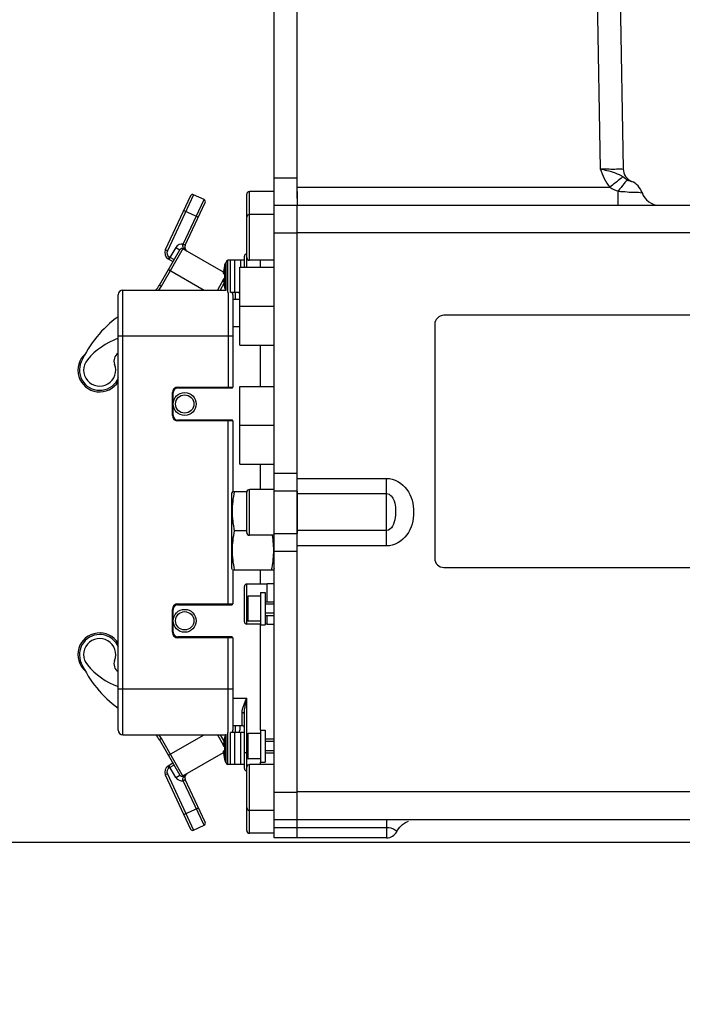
# Model space of a CAD drawing. Header units: millimetres. Extents: x 0 to 12486, y 0 to 8400.
# Tile 83 of 111: x 6058 to 6202, y 5016 to 5231. Entities that reach past the tile are written whole.
import ezdxf

# ---------------------------------------------------------------- set-up
doc = ezdxf.new("R2010")
doc.units = ezdxf.units.MM
doc.header["$LTSCALE"] = 653.4
doc.layers.get('0').update_dxf_attribs({"linetype": 'CONTINUOUS'})
for name, color, linetype in [('03__ASM_ALL_CURVES', 7, 'CONTINUOUS'), ('304103000046DXF_CONTINUOUS_LINE', 7, 'CONTINUOUS'), ('304105000066DXF_CONTINUOUS_LINE', 7, 'CONTINUOUS'), ('304105000209DXF_CONTINUOUS_LINE', 7, 'CONTINUOUS'), ('304105000483DXF_CONTINUOUS_LINE', 7, 'CONTINUOUS'), ('304106000002DXF_CONTINUOUS_LINE', 7, 'CONTINUOUS'), ('304110000234DXF_CONTINUOUS_LINE', 7, 'CONTINUOUS'), ('304112000277DXF_CONTINUOUS_LINE', 7, 'CONTINUOUS'), ('304204000093DXF_CONTINUOUS_LINE', 7, 'CONTINUOUS'), ('501023000017DXF_CONTINUOUS_LINE', 7, 'CONTINUOUS'), ('501023000027DXF_CONTINUOUS_LINE', 7, 'CONTINUOUS'), ('501023000069DXF_CONTINUOUS_LINE', 7, 'CONTINUOUS'), ('501023000108DXF_CONTINUOUS_LINE', 7, 'CONTINUOUS'), ('627001000012DXF_CONTINUOUS_LINE', 7, 'CONTINUOUS'), ('627001000038DXF_CONTINUOUS_LINE', 7, 'CONTINUOUS'), ('DRW0004_DXF_DIMENSION', 7, 'CONTINUOUS')]:
    doc.layers.add(name, color=color, linetype=linetype)
doc.styles.get("Standard").update_dxf_attribs({"font": 'txt', "width": 0.7})
doc.dimstyles.new('DIMSTYLE_10', dxfattribs={"dimtxt": 100, "dimasz": 60, "dimexe": 1.5, "dimexo": 0, "dimgap": 1.25, "dimtad": 0, "dimtih": 1, "dimtoh": 1, "dimdsep": 46, "dimtxsty": 'Standard', "dimblk": '_FILLED', "dimblk1": '_FILLED', "dimblk2": '_FILLED', "dimcen": 0.09, "dimclrt": 5, "dimazin": 2, "dimtp": 0.1, "dimtm": 0.1, "dimtfac": 1, "dimtofl": 0, "dimtmove": 0, "dimatfit": 3, "dimldrblk": '_FILLED', "dimfxl": 0, "dimtolj": 1, "dimarcsym": 0})
doc.dimstyles.new('DIMSTYLE_11', dxfattribs={"dimtxt": 100, "dimasz": 60, "dimexe": 1.5, "dimexo": 0, "dimgap": 1.25, "dimtad": 0, "dimtih": 1, "dimtoh": 1, "dimdsep": 46, "dimtxsty": 'Standard', "dimblk": '_FILLED', "dimblk1": '_FILLED', "dimblk2": '_FILLED', "dimcen": 0.09, "dimclrt": 5, "dimazin": 2, "dimtp": 0.5, "dimtm": 0.5, "dimtfac": 1, "dimtofl": 0, "dimtmove": 0, "dimatfit": 3, "dimldrblk": '_FILLED', "dimfxl": 0, "dimtolj": 1, "dimarcsym": 0})
doc.dimstyles.new('DIMSTYLE_7', dxfattribs={"dimtxt": 100, "dimasz": 60, "dimexe": 1.5, "dimexo": 0, "dimgap": 1.25, "dimtad": 1, "dimdsep": 46, "dimtxsty": 'Standard', "dimblk": '_FILLED', "dimblk1": '_FILLED', "dimblk2": '_FILLED', "dimcen": 0.09, "dimclrt": 5, "dimazin": 2, "dimtp": 0.8, "dimtm": 0.8, "dimtfac": 1, "dimtofl": 0, "dimtmove": 0, "dimatfit": 3, "dimldrblk": '_FILLED', "dimfxl": 0, "dimtolj": 1, "dimarcsym": 0})
doc.dimstyles.new('DIMSTYLE_9', dxfattribs={"dimtxt": 100, "dimasz": 60, "dimexe": 1.5, "dimexo": 0, "dimgap": 1.25, "dimtad": 0, "dimtih": 1, "dimtoh": 1, "dimdsep": 46, "dimtxsty": 'Standard', "dimblk": '_FILLED', "dimblk1": '_FILLED', "dimblk2": '_FILLED', "dimcen": 0.09, "dimclrt": 5, "dimazin": 2, "dimtp": 1.2, "dimtm": 1.2, "dimtfac": 1, "dimtofl": 0, "dimtmove": 0, "dimatfit": 3, "dimldrblk": '_FILLED', "dimfxl": 0, "dimtolj": 1, "dimarcsym": 0})

# ---------------------------------------------------------------- blocks, each defined once
blk = doc.blocks.new('_FILLED')
at = {"color": 0, "linetype": 'ByBlock'}
blk.add_solid([(0, 0), (-1, 0.1167), (-1, -0.1167)], dxfattribs=at)
blk = doc.blocks.new('*D16')
at = {"layer": 'DRW0004_DXF_DIMENSION', "color": 2, "linetype": 'Continuous'}
for p, q in [((6008.08, 5588.55), (6008.08, 5320.05)), ((6008.08, 5051.55), (6008.08, 5320.05)), ((6308.4, 5051.55), (5978.08, 5051.55))]:
    blk.add_line(p, q, dxfattribs=at)
at = {"layer": 'DRW0004_DXF_DIMENSION', "color": 2, "linetype": 'Continuous', "xscale": 60, "yscale": 60, "zscale": 60}
for p, rotation in [((6008.08, 5588.55), 90.00000000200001), ((6008.08, 5051.55), 270.000000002)]:
    blk.add_blockref('_FILLED', p, dxfattribs=dict(at, rotation=rotation))
at = {"layer": 'DRW0004_DXF_DIMENSION', "color": 5, "linetype": 'Continuous', "insert": (5883.08, 5320.05), "char_height": 100, "width": 210, "attachment_point": 2, "rotation": 90, "line_spacing_factor": 0.9}
blk.add_mtext('537', dxfattribs=at)
blk = doc.blocks.new('*D33')
at = {"layer": 'DRW0004_DXF_DIMENSION', "color": 2, "linetype": 'Continuous'}
blk.add_line((5421.73, 4788.1), (4432.74, 4788.1), dxfattribs=at)
at = {"layer": 'DRW0004_DXF_DIMENSION', "color": 5, "linetype": 'Continuous', "insert": (4382.74, 4913.1), "char_height": 100, "width": 420, "attachment_point": 3, "line_spacing_factor": 0.9}
blk.add_mtext('263.45', dxfattribs=at)
blk = doc.blocks.new('*D34')
at = {"layer": 'DRW0004_DXF_DIMENSION', "color": 2, "linetype": 'Continuous'}
blk.add_line((6512.58, 5051.55), (4432.74, 5051.55), dxfattribs=at)
at = {"layer": 'DRW0004_DXF_DIMENSION', "color": 5, "linetype": 'Continuous', "insert": (4382.74, 5176.55), "char_height": 100, "width": 70, "attachment_point": 3, "line_spacing_factor": 0.9}
blk.add_mtext('0', dxfattribs=at)
blk = doc.blocks.new('*D35')
at = {"layer": 'DRW0004_DXF_DIMENSION', "color": 2, "linetype": 'Continuous'}
blk.add_line((6585.31, 3985.03), (4432.74, 3985.03), dxfattribs=at)
at = {"layer": 'DRW0004_DXF_DIMENSION', "color": 5, "linetype": 'Continuous', "insert": (4382.74, 4110.03), "char_height": 100, "width": 490, "attachment_point": 3, "line_spacing_factor": 0.9}
blk.add_mtext('1066.52', dxfattribs=at)

msp = doc.modelspace()

# ---------------------------------------------------------------- linework, layer by layer
at = {"color": 2, "linetype": 'Continuous'}
msp.add_arc((6585.31, 5588.549), 1703.38, 290, 180, dxfattribs=at)
at = {"layer": '03__ASM_ALL_CURVES', "color": 4, "linetype": 'Continuous'}
msp.add_arc((6585.31, 5588.549), 1703.38, 290, 180, dxfattribs=at)
at = {"layer": '304103000046DXF_CONTINUOUS_LINE', "color": 7, "linetype": 'Continuous'}
for p, q in [((6118.31, 5192.025), (6118.31, 5260.549)), ((6188.31, 5260.549), (6189.393, 5198.496)), ((6193.552, 5193.191), (6193.499, 5193.335)), ((6193.53, 5193.245), (6193.504, 5193.318)), ((6193.602, 5193.049), (6193.596, 5193.065)), ((6118.31, 5056.549), (6118.31, 5190.549)), ((6118.31, 5190.549), (6259.845, 5190.549)), ((6118.31, 5056.549), (6226.31, 5056.549)), ((6118.31, 5052.549), (6118.31, 5056.335)), ((6137.81, 5052.549), (6118.31, 5052.549))]:
    msp.add_line(p, q, dxfattribs=at)
at = {"layer": '304103000046DXF_CONTINUOUS_LINE', "color": 9, "linetype": 'Continuous'}
for p, q in [((6183.311, 5260.549), (6184.394, 5198.497)), ((6118.31, 5194.479), (6186.491, 5194.479)), ((6188.31, 5190.549), (6188.31, 5193.635)), ((6118.31, 5184.654), (6265.584, 5184.653)), ((6118.31, 5130.97), (6137.81, 5130.97)), ((6137.81, 5116.239), (6137.81, 5130.97)), ((6118.31, 5127.644), (6137.81, 5127.644)), ((6137.81, 5119.609), (6118.31, 5119.609)), ((6137.81, 5116.239), (6118.31, 5116.239)), ((6118.31, 5062.654), (6226.31, 5062.653)), ((6137.81, 5054.731), (6118.31, 5054.731)), ((6137.81, 5056.549), (6137.81, 5052.549))]:
    msp.add_line(p, q, dxfattribs=at)
at = {"layer": '304103000046DXF_CONTINUOUS_LINE', "color": 7, "linetype": 'Continuous'}
msp.add_lwpolyline([(6140.021, 5053.883), (6140.217, 5054.221), (6140.715, 5054.882), (6141.298, 5055.437), (6141.931, 5055.874), (6142.578, 5056.19)], dxfattribs=at)
for centre, radius, start, end in [((6192.393, 5198.549), 3, 181, 247.35677), ((6189.698, 5192.088), 4, 17.91208, 67.35729), ((6197.31, 5194.549), 4, 197.91203, 270), ((6137.81, 5055.049), 2.5, 270, 332.18758)]:
    msp.add_arc(centre, radius, start, end, dxfattribs=at)
at = {"layer": '304103000046DXF_CONTINUOUS_LINE', "color": 9, "linetype": 'Continuous'}
for points, knots in [([(6184.394, 5198.496), (6185.032, 5198.49), (6186.17, 5198.515), (6187.852, 5198.385), (6188.599, 5198.632), (6189.399, 5198.37), (6189.393, 5198.496)], [0, 0, 0, 0, 0.3827271, 0.7071501, 0.9238784, 1, 1, 1, 1]), ([(6184.394, 5198.496), (6184.875, 5198.387), (6186.583, 5198.006), (6188.303, 5197.462), (6189.364, 5196.775)], [0, 0, 0, 0, 0.2807292, 1, 1, 1, 1]), ([(6189.364, 5196.775), (6189.207, 5196.656), (6188.242, 5195.9), (6187.289, 5195.129), (6186.491, 5194.479)], [0, 0, 0, 0, 0.1604175, 1, 1, 1, 1]), ([(6190.417, 5196.052), (6190.067, 5195.922), (6189.376, 5195.003), (6188.712, 5194.207), (6188.31, 5193.635)], [0, 0, 0, 0, 0.3482702, 1, 1, 1, 1]), ([(6190.417, 5196.052), (6190.615, 5195.935), (6190.68, 5195.916), (6191.294, 5195.756), (6191.24, 5195.779)], [0, 0, 0, 0, 0.7958648, 1, 1, 1, 1]), ([(6188.31, 5193.635), (6188.969, 5193.583), (6190.133, 5193.535), (6191.932, 5193.304), (6192.605, 5193.519), (6193.559, 5193.197), (6193.504, 5193.319)], [0, 0, 0, 0, 0.3810028, 0.7053423, 0.9230188, 1, 1, 1, 1]), ([(6137.81, 5130.97), (6139.492, 5130.967), (6142.939, 5128.878), (6144.055, 5123.604), (6142.939, 5118.332), (6139.492, 5116.239), (6137.81, 5116.239)], [0, 0, 0, 0, 0.2472384, 0.4999934, 0.7527635, 1, 1, 1, 1]), ([(6137.81, 5127.644), (6138.573, 5127.644), (6139.637, 5126.186), (6139.759, 5124.246), (6139.834, 5122.039), (6138.943, 5119.609), (6137.81, 5119.609)], [0, 0, 0, 0, 0.2451832, 0.4395549, 0.6358073, 1, 1, 1, 1]), ([(6140.023, 5053.883), (6140.062, 5053.894), (6139.023, 5054.827), (6138.568, 5054.73), (6137.81, 5054.731)], [0, 0, 0, 0, 0.0504231, 1, 1, 1, 1])]:
    msp.add_open_spline(points, degree=3, knots=knots, dxfattribs=at)
for points in [[(6184.394, 5198.497), (6184.93, 5197.085), (6185.537, 5195.65), (6186.491, 5194.479)], [(6189.364, 5196.775), (6189.718, 5196.545), (6190.036, 5196.248), (6190.425, 5196.084)], [(6186.491, 5194.479), (6187.054, 5194.134), (6187.662, 5193.788), (6188.319, 5193.714)]]:
    msp.add_open_spline(points, degree=3, dxfattribs=at)
at = {"layer": '304105000066DXF_CONTINUOUS_LINE', "color": 7, "linetype": 'Continuous'}
for p, q in [((6113.31, 5107.999), (6111.81, 5107.999)), ((6111.81, 5104.049), (6111.81, 5107.999)), ((6111.81, 5099.099), (6111.81, 5101.049)), ((6113.31, 5099.099), (6111.81, 5099.099))]:
    msp.add_line(p, q, dxfattribs=at)
at = {"layer": '304105000209DXF_CONTINUOUS_LINE', "color": 7, "linetype": 'Continuous'}
for p, q in [((6110.31, 5106.049), (6111.31, 5106.049)), ((6110.31, 5106.049), (6110.31, 5099.049)), ((6111.31, 5106.049), (6111.31, 5099.049)), ((6110.31, 5099.049), (6111.31, 5099.049)), ((6110.31, 5076.049), (6111.31, 5076.049)), ((6110.31, 5076.049), (6110.31, 5069.049)), ((6111.31, 5076.049), (6111.31, 5069.049)), ((6110.31, 5069.049), (6111.31, 5069.049))]:
    msp.add_line(p, q, dxfattribs=at)
at = {"layer": '304105000483DXF_CONTINUOUS_LINE', "color": 7, "linetype": 'Continuous'}
for p, q in [((6113.31, 5052.549), (6113.31, 5263.549)), ((6118.31, 5193.549), (6118.31, 5190.549)), ((6113.31, 5190.549), (6118.31, 5190.549)), ((6118.31, 5128.177), (6118.31, 5118.92)), ((6113.31, 5056.549), (6118.31, 5056.549)), ((6118.31, 5052.55), (6118.31, 5056.335)), ((6118.31, 5052.549), (6113.31, 5052.549))]:
    msp.add_line(p, q, dxfattribs=at)
at = {"layer": '304105000483DXF_CONTINUOUS_LINE', "color": 9, "linetype": 'Continuous'}
for p, q in [((6113.31, 5196.549), (6118.31, 5196.549)), ((6113.31, 5184.549), (6118.31, 5184.549)), ((6118.31, 5132.034), (6113.31, 5132.034)), ((6118.31, 5128.177), (6113.31, 5128.177)), ((6113.31, 5118.92), (6118.31, 5118.92)), ((6113.31, 5115.064), (6118.31, 5115.064)), ((6113.31, 5062.549), (6118.31, 5062.549)), ((6118.31, 5054.731), (6113.31, 5054.731))]:
    msp.add_line(p, q, dxfattribs=at)
at = {"layer": '304106000002DXF_CONTINUOUS_LINE', "color": 7, "linetype": 'Continuous'}
for p, q in [((6079.31, 5076.049), (6079.31, 5171.049)), ((6080.31, 5172.049), (6102.769, 5172.049)), ((6104.31, 5171.049), (6104.31, 5150.899)), ((6091.31, 5144.699), (6091.31, 5149.699)), ((6092.31, 5150.699), (6104.11, 5150.699)), ((6104.11, 5143.699), (6092.31, 5143.699)), ((6104.31, 5143.499), (6104.31, 5128.049)), ((6104.31, 5111.049), (6104.31, 5103.599)), ((6091.31, 5097.399), (6091.31, 5102.399)), ((6092.31, 5103.399), (6104.11, 5103.399)), ((6104.11, 5096.399), (6092.31, 5096.399)), ((6104.31, 5096.199), (6104.31, 5076.049)), ((6105.81, 5077.049), (6105.81, 5076.049)), ((6080.31, 5075.049), (6102.769, 5075.049))]:
    msp.add_line(p, q, dxfattribs=at)
at = {"layer": '304106000002DXF_CONTINUOUS_LINE', "color": 9, "linetype": 'Continuous'}
for p, q in [((6080.31, 5075.049), (6080.31, 5172.049)), ((6103.31, 5171.549), (6103.31, 5150.699)), ((6104.81, 5171.549), (6104.81, 5170.049)), ((6079.31, 5162.049), (6104.31, 5162.049)), ((6091.11, 5144.699), (6091.11, 5149.699)), ((6091.11, 5149.699), (6091.31, 5149.699)), ((6092.31, 5150.899), (6092.31, 5150.699)), ((6092.31, 5150.899), (6104.31, 5150.899)), ((6091.11, 5144.699), (6091.31, 5144.699)), ((6092.31, 5143.499), (6092.31, 5143.699)), ((6104.31, 5143.499), (6092.31, 5143.499)), ((6103.31, 5103.399), (6103.31, 5143.699)), ((6091.11, 5102.399), (6091.31, 5102.399)), ((6091.11, 5097.399), (6091.11, 5102.399)), ((6092.31, 5103.599), (6104.31, 5103.599)), ((6092.31, 5103.599), (6092.31, 5103.399)), ((6091.11, 5097.399), (6091.31, 5097.399)), ((6092.31, 5096.199), (6092.31, 5096.399)), ((6104.31, 5096.199), (6092.31, 5096.199)), ((6103.31, 5075.549), (6103.31, 5096.399)), ((6079.31, 5085.049), (6104.31, 5085.049)), ((6104.81, 5077.049), (6104.81, 5075.549))]:
    msp.add_line(p, q, dxfattribs=at)
at = {"layer": '304106000002DXF_CONTINUOUS_LINE', "color": 7, "linetype": 'Continuous'}
for centre, radius, start, end in [((6080.31, 5171.049), 1, 90, 180), ((6103.31, 5171.049), 1, 0, 30.33173), ((6104.81, 5171.049), 1, 0, 30.33173), ((6092.31, 5149.699), 1, 90, 180), ((6104.11, 5150.899), 0.2, 270, 360), ((6092.31, 5144.699), 1, 180, 270), ((6104.11, 5143.499), 0.2, 0, 90), ((6092.31, 5102.399), 1, 90, 180), ((6104.11, 5103.599), 0.2, 270, 360), ((6092.31, 5097.399), 1, 180, 270), ((6104.11, 5096.199), 0.2, 0, 90), ((6080.31, 5076.049), 1, 180, 270), ((6103.31, 5076.049), 1, 329.66827, 360), ((6104.81, 5076.049), 1, 329.66827, 360)]:
    msp.add_arc(centre, radius, start, end, dxfattribs=at)
at = {"layer": '304106000002DXF_CONTINUOUS_LINE', "color": 9, "linetype": 'Continuous'}
for centre, start, end in [((6092.31, 5149.699), 90, 180), ((6092.31, 5144.699), 180, 270), ((6092.31, 5102.399), 90, 180), ((6092.31, 5097.399), 180, 270)]:
    msp.add_arc(centre, 1.2, start, end, dxfattribs=at)
at = {"layer": '304110000234DXF_CONTINUOUS_LINE', "color": 7, "linetype": 'Continuous'}
for p, q in [((6106.81, 5177.049), (6106.81, 5179.449)), ((6102.486, 5177.449), (6102.507, 5177.449)), ((6104.71, 5178.549), (6103.781, 5178.549)), ((6106.81, 5178.549), (6106.01, 5178.549)), ((6106.01, 5177.049), (6106.01, 5178.548)), ((6110.31, 5177.049), (6110.31, 5178.549)), ((6102.2, 5175.649), (6102.507, 5175.649)), ((6102.507, 5174.449), (6102.2, 5174.449)), ((6102.507, 5172.649), (6102.486, 5172.649)), ((6104.71, 5171.549), (6103.781, 5171.549)), ((6104.31, 5170.049), (6105.81, 5170.049)), ((6110.31, 5151.049), (6110.31, 5160.049)), ((6110.31, 5128.549), (6110.31, 5134.049)), ((6110.31, 5107.909), (6110.31, 5111.049)), ((6110.31, 5076.049), (6110.31, 5099.049)), ((6106.81, 5067.649), (6106.81, 5079.585)), ((6104.31, 5077.049), (6106.31, 5077.049)), ((6102.486, 5074.449), (6102.507, 5074.449)), ((6104.71, 5075.549), (6103.781, 5075.549)), ((6106.81, 5075.549), (6106.01, 5075.549)), ((6106.01, 5068.549), (6106.01, 5075.548)), ((6102.2, 5072.649), (6102.507, 5072.649)), ((6102.507, 5071.449), (6102.2, 5071.449)), ((6102.507, 5069.649), (6102.486, 5069.649)), ((6104.71, 5068.549), (6103.781, 5068.549)), ((6106.81, 5068.549), (6106.01, 5068.549)), ((6110.31, 5068.549), (6110.31, 5069.049))]:
    msp.add_line(p, q, dxfattribs=at)
at = {"layer": '304110000234DXF_CONTINUOUS_LINE', "color": 9, "linetype": 'Continuous'}
for p, q in [((6102.535, 5177.326), (6102.535, 5177.62)), ((6102.535, 5172.772), (6102.535, 5177.326)), ((6103.781, 5171.549), (6103.781, 5178.549)), ((6104.71, 5171.549), (6104.71, 5178.549)), ((6107.31, 5177.049), (6107.31, 5179.149)), ((6102.535, 5172.477), (6102.535, 5172.772)), ((6105.81, 5164.049), (6104.31, 5164.049)), ((6104.31, 5083.049), (6107.31, 5083.049)), ((6107.31, 5074.999), (6107.31, 5083.049)), ((6106.31, 5077.049), (6106.31, 5079.851)), ((6102.535, 5074.326), (6102.535, 5074.62)), ((6102.535, 5069.772), (6102.535, 5074.326)), ((6103.781, 5068.549), (6103.781, 5075.549)), ((6104.71, 5068.549), (6104.71, 5075.549)), ((6102.535, 5069.477), (6102.535, 5069.772)), ((6106.81, 5071.149), (6107.31, 5071.149)), ((6107.31, 5067.949), (6107.31, 5070.099))]:
    msp.add_line(p, q, dxfattribs=at)
at = {"layer": '304110000234DXF_CONTINUOUS_LINE', "color": 7, "linetype": 'Continuous'}
for centre, radius in [((6093.81, 5147.199), 2.5), ((6093.81, 5147.199), 2), ((6093.81, 5099.899), 2.5), ((6093.81, 5099.899), 2)]:
    msp.add_circle(centre, radius, dxfattribs=at)
for centre, radius, start, end in [((6107.31, 5179.449), 0.5, 90, 180), ((6111.16, 5175.049), 8.98, 164.49864, 176.16891), ((6111.16, 5175.049), 9, 163.39845, 164.53399), ((6103.781, 5177.249), 1.3, 138.41459, 163.39845), ((6111.16, 5175.049), 8.674, 176.0336, 183.9664), ((6111.16, 5175.049), 8.98, 183.83109, 195.50136), ((6111.16, 5175.049), 9, 195.46601, 196.60155), ((6103.781, 5172.849), 1.3, 196.60155, 220.96249), ((6106.31, 5076.549), 0.5, 0, 90), ((6111.16, 5072.049), 8.98, 164.49864, 176.16891), ((6111.16, 5072.049), 9, 163.39845, 164.53399), ((6103.781, 5074.249), 1.3, 138.41459, 163.39845), ((6111.16, 5072.049), 8.674, 176.0336, 183.9664), ((6111.16, 5072.049), 8.98, 183.83109, 195.50136), ((6111.16, 5072.049), 9, 195.46601, 196.60155), ((6103.781, 5069.849), 1.3, 196.60155, 220.96249), ((6107.31, 5067.649), 0.5, 180, 270)]:
    msp.add_arc(centre, radius, start, end, dxfattribs=at)
at = {"layer": '304110000234DXF_CONTINUOUS_LINE', "color": 9, "linetype": 'Continuous'}
for points, knots in [([(6106.31, 5079.851), (6106.31, 5080.388), (6106.65, 5081.487), (6107.082, 5082.512), (6107.31, 5083.049)], [0, 0, 0, 0, 0.4793116, 1, 1, 1, 1]), ([(6106.81, 5079.585), (6106.81, 5079.871), (6106.904, 5081.038), (6107.141, 5082.183), (6107.31, 5083.049)], [0, 0, 0, 0, 0.2449434, 1, 1, 1, 1]), ([(6106.81, 5079.585), (6106.81, 5079.621), (6106.72, 5079.816), (6106.474, 5079.851), (6106.31, 5079.851)], [0, 0, 0, 0, 0.1816506, 1, 1, 1, 1])]:
    msp.add_open_spline(points, degree=3, knots=knots, dxfattribs=at)
at = {"layer": '304112000277DXF_CONTINUOUS_LINE', "color": 7, "linetype": 'Continuous'}
for p, q in [((6221.31, 5166.549), (6150.31, 5166.549)), ((6148.31, 5164.549), (6148.31, 5113.549)), ((6150.31, 5111.549), (6221.31, 5111.549))]:
    msp.add_line(p, q, dxfattribs=at)
for centre, start, end in [((6150.31, 5164.549), 90, 180), ((6150.31, 5113.549), 180, 270)]:
    msp.add_arc(centre, 2, start, end, dxfattribs=at)
at = {"layer": '304204000093DXF_CONTINUOUS_LINE', "color": 7, "linetype": 'Continuous'}
for p, q in [((6095.089, 5192.627), (6089.577, 5180.808)), ((6098.019, 5191.813), (6095.753, 5192.869)), ((6093.911, 5181.82), (6098.261, 5191.148)), ((6088.275, 5173.132), (6092.74, 5180.865)), ((6102.227, 5175.964), (6093.423, 5181.048)), ((6090.186, 5178.875), (6091.24, 5178.266)), ((6102.322, 5173.461), (6101.506, 5172.049)), ((6101.506, 5075.049), (6102.322, 5073.637)), ((6088.275, 5073.966), (6092.74, 5066.233)), ((6093.423, 5066.05), (6102.227, 5071.133)), ((6091.24, 5068.831), (6090.186, 5068.223)), ((6089.577, 5066.29), (6095.089, 5054.47)), ((6098.261, 5055.949), (6093.911, 5065.278)), ((6095.753, 5054.228), (6098.019, 5055.285))]:
    msp.add_line(p, q, dxfattribs=at)
at = {"layer": '304204000093DXF_CONTINUOUS_LINE', "color": 9, "linetype": 'Continuous'}
for p, q in [((6095.753, 5192.869), (6090.03, 5180.596)), ((6093.482, 5182.082), (6098.019, 5191.813)), ((6093.61, 5189.455), (6096.782, 5187.976)), ((6093.461, 5182.049), (6093.482, 5182.082)), ((6093.482, 5182.082), (6093.935, 5181.871)), ((6088.708, 5172.882), (6093.56, 5181.285)), ((6090.03, 5180.596), (6089.577, 5180.808)), ((6090.436, 5179.308), (6090.186, 5178.875)), ((6091.874, 5181.365), (6090.374, 5178.766)), ((6090.436, 5179.308), (6091.49, 5178.699)), ((6091.874, 5181.365), (6092.74, 5180.865)), ((6090.24, 5176.534), (6098.009, 5172.049)), ((6088.275, 5173.132), (6088.708, 5172.882)), ((6102.215, 5174.276), (6100.929, 5172.049)), ((6102.496, 5174.763), (6102.315, 5174.449)), ((6088.708, 5074.216), (6088.275, 5073.966)), ((6093.56, 5065.812), (6088.708, 5074.216)), ((6090.24, 5070.563), (6098.009, 5075.049)), ((6100.929, 5075.049), (6102.215, 5072.822)), ((6102.315, 5072.649), (6102.496, 5072.335)), ((6090.436, 5067.79), (6090.186, 5068.223)), ((6091.874, 5065.733), (6090.374, 5068.331)), ((6091.49, 5068.398), (6090.436, 5067.79)), ((6090.03, 5066.501), (6089.577, 5066.29)), ((6090.03, 5066.501), (6095.753, 5054.228)), ((6091.874, 5065.733), (6092.74, 5066.233)), ((6093.482, 5065.015), (6093.461, 5065.049)), ((6093.482, 5065.015), (6093.935, 5065.227)), ((6098.019, 5055.285), (6093.482, 5065.015)), ((6093.61, 5057.642), (6096.782, 5059.121))]:
    msp.add_line(p, q, dxfattribs=at)
at = {"layer": '304204000093DXF_CONTINUOUS_LINE', "color": 7, "linetype": 'Continuous'}
for centre, radius, start, end in [((6095.542, 5192.416), 0.5, 65, 155), ((6097.808, 5191.36), 0.5, 335, 65), ((6094.817, 5181.397), 1, 155, 240), ((6090.936, 5180.174), 1.5, 155, 240), ((6093.173, 5180.615), 0.5, 60, 150), ((6083.079, 5176.132), 6, 317.46906, 330), ((6094.009, 5146.056), 25, 126.10539, 155.54356), ((6084.822, 5146.536), 16, 110.25094, 139.91762), ((6075.258, 5154.585), 4.75, 131.04221, 328.6926), ((6080.376, 5156.598), 2, 122.73021, 201.46945), ((6075.258, 5154.585), 4.4, 155.54356, 338.21519), ((6075.258, 5154.585), 3.5, 139.91762, 21.46945), ((6075.258, 5092.513), 4.75, 30.99391, 228.95779), ((6075.258, 5092.513), 4.4, 21.78481, 204.45644), ((6075.258, 5092.513), 3.5, 338.53055, 220.08238), ((6080.376, 5090.5), 2, 158.53055, 237.26979), ((6094.009, 5101.041), 25, 204.45644, 233.89461), ((6084.822, 5100.562), 16, 220.08238, 249.79614), ((6083.079, 5070.966), 6, 30, 42.75414), ((6090.936, 5066.924), 1.5, 120, 205), ((6093.173, 5066.483), 0.5, 210, 300), ((6094.817, 5065.7), 1, 120, 205), ((6097.808, 5055.738), 0.5, 295, 25), ((6095.542, 5054.681), 0.5, 205, 295)]:
    msp.add_arc(centre, radius, start, end, dxfattribs=at)
at = {"layer": '304204000093DXF_CONTINUOUS_LINE', "color": 9, "linetype": 'Continuous'}
for centre, radius, start, end in [((6093.173, 5180.615), 1.5, 78.12183, 150), ((6090.936, 5180.174), 1, 155, 240), ((6094.893, 5181.986), 1.505, 207.72568, 212.73859), ((6083.079, 5176.132), 6.5, 320.99507, 330), ((6083.079, 5070.966), 6.5, 30, 39.00457), ((6090.936, 5066.924), 1, 120, 205), ((6093.173, 5066.483), 1.5, 210, 281.87817), ((6094.894, 5065.111), 1.507, 147.45913, 152.27385), ((6095.025, 5065.027), 1.663, 142.42735, 147.44532)]:
    msp.add_arc(centre, radius, start, end, dxfattribs=at)
for points, knots in [([(6093.56, 5181.285), (6093.472, 5181.387), (6093.286, 5181.627), (6093.387, 5181.928), (6093.461, 5182.049)], [0, 0, 0, 0, 0.484713, 1, 1, 1, 1]), ([(6093.461, 5182.049), (6093.515, 5182.024), (6093.663, 5181.947), (6093.831, 5181.897), (6093.909, 5181.823)], [0, 0, 0, 0, 0.3568295, 1, 1, 1, 1]), ([(6093.909, 5181.823), (6093.91, 5181.822), (6093.91, 5181.821), (6093.911, 5181.82), (6093.911, 5181.82)], [0, 0, 0, 0, 0.6622873, 1, 1, 1, 1]), ([(6093.803, 5181.199), (6093.807, 5181.188), (6093.805, 5181.159), (6093.792, 5181.135), (6093.783, 5181.122)], [0, 0, 0, 0, 0.421881, 1, 1, 1, 1]), ([(6093.461, 5065.049), (6093.386, 5065.17), (6093.286, 5065.471), (6093.472, 5065.711), (6093.56, 5065.812)], [0, 0, 0, 0, 0.5162936, 1, 1, 1, 1]), ([(6093.803, 5065.899), (6093.807, 5065.91), (6093.805, 5065.939), (6093.792, 5065.963), (6093.783, 5065.976)], [0, 0, 0, 0, 0.4218789, 1, 1, 1, 1]), ([(6093.461, 5065.049), (6093.515, 5065.074), (6093.663, 5065.151), (6093.831, 5065.201), (6093.909, 5065.275)], [0, 0, 0, 0, 0.3568283, 1, 1, 1, 1]), ([(6093.909, 5065.275), (6093.91, 5065.276), (6093.91, 5065.276), (6093.911, 5065.277), (6093.911, 5065.278)], [0, 0, 0, 0, 0.6622845, 1, 1, 1, 1])]:
    msp.add_open_spline(points, degree=3, knots=knots, dxfattribs=at)
for points in [[(6093.56, 5181.285), (6093.646, 5181.28), (6093.779, 5181.281), (6093.803, 5181.199)], [(6093.775, 5180.974), (6093.721, 5181.036), (6093.671, 5181.102), (6093.626, 5181.172)], [(6094.317, 5180.531), (6094.115, 5180.648), (6093.928, 5180.798), (6093.775, 5180.974)], [(6093.56, 5065.812), (6093.646, 5065.817), (6093.779, 5065.816), (6093.803, 5065.899)], [(6093.707, 5066.041), (6093.871, 5066.254), (6094.085, 5066.432), (6094.317, 5066.566)]]:
    msp.add_open_spline(points, degree=3, dxfattribs=at)
at = {"layer": '501023000017DXF_CONTINUOUS_LINE', "color": 7, "linetype": 'Continuous'}
for p, q in [((6106.81, 5099.689), (6106.81, 5107.409)), ((6111.81, 5107.909), (6107.31, 5107.909)), ((6110.31, 5099.189), (6107.31, 5099.189)), ((6111.81, 5099.189), (6111.31, 5099.189))]:
    msp.add_line(p, q, dxfattribs=at)
at = {"layer": '501023000017DXF_CONTINUOUS_LINE', "color": 9, "linetype": 'Continuous'}
for p, q in [((6107.31, 5104.999), (6107.31, 5107.909)), ((6107.31, 5099.189), (6107.31, 5100.099))]:
    msp.add_line(p, q, dxfattribs=at)
at = {"layer": '501023000017DXF_CONTINUOUS_LINE', "color": 7, "linetype": 'Continuous'}
for centre, start, end in [((6107.31, 5107.409), 90, 180), ((6107.31, 5099.689), 180, 270)]:
    msp.add_arc(centre, 0.5, start, end, dxfattribs=at)
at = {"layer": '501023000027DXF_CONTINUOUS_LINE', "color": 7, "linetype": 'Continuous'}
for p, q in [((6107.31, 5187.949), (6107.31, 5192.949)), ((6113.31, 5193.549), (6107.91, 5193.549)), ((6107.31, 5179.149), (6107.31, 5187.949)), ((6113.31, 5188.549), (6107.91, 5188.549)), ((6113.31, 5178.549), (6107.91, 5178.549)), ((6107.31, 5119.149), (6107.31, 5127.949)), ((6113.31, 5128.549), (6107.91, 5128.549)), ((6113.31, 5118.549), (6107.91, 5118.549)), ((6107.31, 5059.149), (6107.31, 5067.949)), ((6113.31, 5068.549), (6107.91, 5068.549)), ((6107.31, 5054.149), (6107.31, 5059.149)), ((6113.31, 5058.549), (6107.91, 5058.549)), ((6113.31, 5053.549), (6107.91, 5053.549))]:
    msp.add_line(p, q, dxfattribs=at)
at = {"layer": '501023000027DXF_CONTINUOUS_LINE', "color": 9, "linetype": 'Continuous'}
for p, q in [((6107.91, 5188.549), (6107.91, 5193.549)), ((6107.91, 5178.549), (6107.91, 5188.549)), ((6107.91, 5118.549), (6107.91, 5128.549)), ((6107.91, 5058.549), (6107.91, 5068.549)), ((6107.91, 5053.549), (6107.91, 5058.549))]:
    msp.add_line(p, q, dxfattribs=at)
at = {"layer": '501023000027DXF_CONTINUOUS_LINE', "color": 7, "linetype": 'Continuous'}
for centre, start, end in [((6107.91, 5192.949), 90, 180), ((6107.91, 5187.949), 90, 180), ((6107.91, 5179.149), 180, 270), ((6107.91, 5127.949), 90, 180), ((6107.91, 5119.149), 180, 270), ((6107.91, 5067.949), 90, 180), ((6107.91, 5059.149), 180, 270), ((6107.91, 5054.149), 180, 270)]:
    msp.add_arc(centre, 0.6, start, end, dxfattribs=at)
at = {"layer": '501023000069DXF_CONTINUOUS_LINE', "color": 7, "linetype": 'Continuous'}
for p, q in [((6102.81, 5171.949), (6102.81, 5178.149)), ((6106.81, 5178.549), (6103.21, 5178.549)), ((6105.81, 5171.549), (6103.781, 5171.549)), ((6102.81, 5068.949), (6102.81, 5075.149)), ((6106.81, 5075.549), (6103.781, 5075.549)), ((6106.81, 5068.549), (6103.21, 5068.549))]:
    msp.add_line(p, q, dxfattribs=at)
at = {"layer": '501023000069DXF_CONTINUOUS_LINE', "color": 9, "linetype": 'Continuous'}
for p, q in [((6103.21, 5171.549), (6103.21, 5178.549)), ((6103.21, 5068.549), (6103.21, 5075.549))]:
    msp.add_line(p, q, dxfattribs=at)
at = {"layer": '501023000069DXF_CONTINUOUS_LINE', "color": 7, "linetype": 'Continuous'}
for centre, start, end in [((6103.21, 5178.149), 90, 180), ((6103.21, 5068.949), 180, 270)]:
    msp.add_arc(centre, 0.4, start, end, dxfattribs=at)
at = {"layer": '501023000108DXF_CONTINUOUS_LINE', "color": 7, "linetype": 'Continuous'}
for p, q in [((6107.31, 5100.099), (6107.31, 5104.999)), ((6110.31, 5105.299), (6107.61, 5105.299)), ((6111.31, 5104.049), (6113.31, 5104.049)), ((6110.31, 5099.799), (6107.61, 5099.799)), ((6111.31, 5101.049), (6113.31, 5101.049)), ((6107.31, 5070.099), (6107.31, 5074.999)), ((6110.31, 5075.299), (6107.61, 5075.299)), ((6113.31, 5074.049), (6111.31, 5074.049)), ((6110.31, 5069.799), (6107.61, 5069.799)), ((6113.31, 5071.049), (6111.31, 5071.049))]:
    msp.add_line(p, q, dxfattribs=at)
at = {"layer": '501023000108DXF_CONTINUOUS_LINE', "color": 9, "linetype": 'Continuous'}
for p, q in [((6107.61, 5099.799), (6107.61, 5105.299)), ((6107.61, 5069.799), (6107.61, 5075.299))]:
    msp.add_line(p, q, dxfattribs=at)
at = {"layer": '501023000108DXF_CONTINUOUS_LINE', "color": 2, "linetype": 'Continuous'}
for p, q in [((6113.31, 5103.549), (6111.31, 5103.549)), ((6113.31, 5101.549), (6111.31, 5101.549)), ((6113.31, 5073.549), (6111.31, 5073.549)), ((6113.31, 5071.549), (6111.31, 5071.549))]:
    msp.add_line(p, q, dxfattribs=at)
at = {"layer": '501023000108DXF_CONTINUOUS_LINE', "color": 7, "linetype": 'Continuous'}
for centre, start, end in [((6107.61, 5104.999), 90, 180), ((6107.61, 5100.099), 180, 270), ((6107.61, 5074.999), 90, 180), ((6107.61, 5070.099), 180, 270)]:
    msp.add_arc(centre, 0.3, start, end, dxfattribs=at)
at = {"layer": '627001000012DXF_CONTINUOUS_LINE', "color": 7, "linetype": 'Continuous'}
for p, q in [((6105.81, 5160.049), (6105.81, 5177.049)), ((6105.81, 5177.049), (6113.31, 5177.049)), ((6105.81, 5168.549), (6113.31, 5168.549)), ((6105.81, 5160.049), (6113.31, 5160.049)), ((6105.81, 5134.049), (6105.81, 5151.049)), ((6105.81, 5151.049), (6113.31, 5151.049)), ((6105.81, 5142.549), (6113.31, 5142.549)), ((6105.81, 5134.049), (6113.31, 5134.049))]:
    msp.add_line(p, q, dxfattribs=at)
at = {"layer": '627001000038DXF_CONTINUOUS_LINE', "color": 7, "linetype": 'Continuous'}
for p, q in [((6104.201, 5128.049), (6104.11, 5127.799)), ((6104.11, 5111.299), (6104.11, 5127.799)), ((6107.322, 5128.049), (6104.201, 5128.049)), ((6107.31, 5119.549), (6104.68, 5119.549)), ((6104.201, 5111.049), (6104.11, 5111.299)), ((6104.201, 5111.049), (6113.219, 5111.049)), ((6113.31, 5111.299), (6113.219, 5111.049))]:
    msp.add_line(p, q, dxfattribs=at)
msp.add_open_spline([(6104.68, 5119.549), (6104.387, 5120.944), (6104.016, 5123.799), (6104.387, 5126.654), (6104.68, 5128.049)], degree=3, dxfattribs=at)
for points, knots in [([(6104.68, 5111.049), (6104.387, 5112.444), (6104.016, 5115.299), (6104.387, 5118.154), (6104.68, 5119.549)], [0, 0, 0, 0, 0.5, 1, 1, 1, 1]), ([(6112.741, 5111.049), (6112.999, 5112.28), (6113.354, 5114.785), (6113.141, 5117.311), (6112.931, 5118.549)], [0, 0, 0, 0, 0.5003692, 1, 1, 1, 1])]:
    msp.add_open_spline(points, degree=3, knots=knots, dxfattribs=at)

# ---------------------------------------------------------------- dimensions: what is measured, and where the dimension line sits
at = {"layer": 'DRW0004_DXF_DIMENSION', "color": 2, "linetype": 'Continuous'}
dim = msp.add_linear_dim(base=(6008.076, 5588.549), p1=(6308.4, 5051.549), p2=(5745.31, 5588.549), angle=90, dimstyle='DIMSTYLE_7', dxfattribs=at)
dim.commit()
dim.dimension.update_dxf_attribs({"geometry": '*D16', "text_midpoint": (6008.076, 5320.049), "dimtype": 160})
for feature_location, offset, origin, dimstyle, override, picture, middle in [((6512.575814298, 5051.548825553), (-2079.832718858, 0), (6512.575814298, 5051.548825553), 'DIMSTYLE_10', {"dimgap": 24.999978, "dimtad": 1, "dimtih": 0, "dimtoh": 0}, '*D34', (4347.743010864, 5126.54881897)), ((6585.31, 3985.029), (-2152.567, 0), (6585.31, 5051.549), 'DIMSTYLE_9', {"dimgap": 24.999897, "dimtad": 1, "dimtih": 0, "dimtoh": 0}, '*D35', (4146.493, 4060.029)), ((5421.733, 4788.097), (-988.99, 0), (6512.576, 5051.549), 'DIMSTYLE_11', {"dimgap": 25.000154, "dimtad": 1, "dimtih": 0, "dimtoh": 0}, '*D33', (4174.93, 4863.097))]:
    dim = msp.add_ordinate_dim(feature_location=feature_location, offset=offset, dtype=0, origin=origin, dimstyle=dimstyle, override=override, dxfattribs=at)
    dim.commit()
    dim.dimension.update_dxf_attribs({"geometry": picture, "text_midpoint": middle})

doc.saveas('drawing.dxf')
